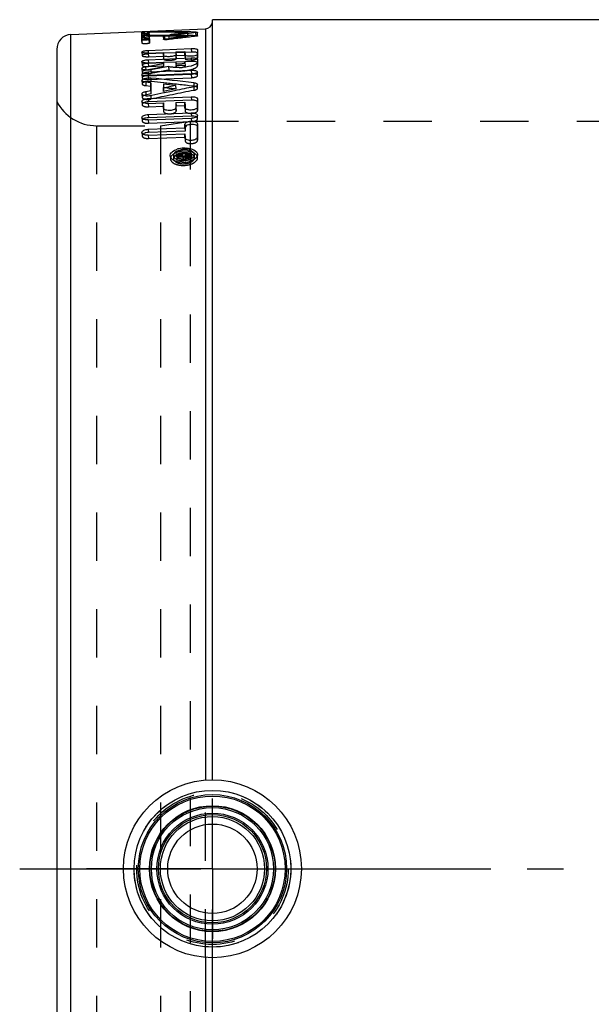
# Model space of a CAD drawing. Header units: millimetres. Extents: x 405 to 595, y 384 to 613.
# Tile 2 of 3: x 405 to 482, y 480 to 613. Entities that reach past the tile are written whole.
import ezdxf

# ---------------------------------------------------------------- set-up
doc = ezdxf.new("R2010")
doc.units = ezdxf.units.MM
doc.header["$LTSCALE"] = 65.185185
doc.linetypes.add('CENTER', pattern=[0.6, 0.375, -0.075, 0.075, -0.075])
doc.linetypes.add('HIDDEN', pattern=[0.2, 0.1, -0.1])
for name, color, linetype in [('BOHRUNG', 7, 'CONTINUOUS'), ('KOERPER', 7, 'CONTINUOUS'), ('KONST.EL_MIT_GEO', 7, 'CONTINUOUS'), ('L1', 7, 'CONTINUOUS')]:
    doc.layers.add(name, color=color, linetype=linetype)

msp = doc.modelspace()

# ---------------------------------------------------------------- linework, layer by layer
at = {"layer": 'BOHRUNG', "color": 8, "linetype": 'HIDDEN'}
msp.add_line((415.36, 598.93), (424, 598.93), dxfattribs=at)
at = {"layer": 'KOERPER', "color": 7, "linetype": 'CONTINUOUS'}
msp.add_line((569, 613.23), (431, 613.23), dxfattribs=at)
at = {"layer": 'KOERPER', "color": 2, "linetype": 'CENTER'}
for q in [(431, 508.18), (421.55, 498.73), (431, 489.28), (440.45, 498.73)]:
    msp.add_line((431, 498.73), q, dxfattribs=at)
at = {"layer": 'KOERPER', "color": 7, "linetype": 'CONTINUOUS'}
msp.add_circle((431, 498.73), 10.57, dxfattribs=at)
at = {"layer": 'KONST.EL_MIT_GEO', "color": 7, "linetype": 'CONTINUOUS'}
for p, q in [((431, 510.73), (431, 613.23)), ((411.91, 611.23), (430.04, 612.02)), ((411.91, 386.23), (411.91, 611.23)), ((421.49, 611.36), (421.49, 611.53)), ((421.49, 610.52), (421.49, 611.11)), ((422.29, 611.4), (422.28, 611.59)), ((422.28, 611.59), (422.48, 611.59)), ((422.48, 611.59), (423, 611.59)), ((422.48, 611.53), (422.48, 611.41)), ((423.06, 611.53), (422.48, 611.53)), ((422.48, 611.16), (422.48, 610.57)), ((424.56, 611.12), (425.25, 611.2)), ((424.57, 611.03), (424.56, 611.12)), ((427.17, 611.31), (426.77, 611.26)), ((427.57, 611.35), (427.17, 611.31)), ((427.67, 611.37), (427.67, 611.48)), ((428.78, 611.49), (428.78, 611.56)), ((430.04, 612.02), (430.04, 510.69)), ((410, 609.23), (410, 388.23)), ((422.34, 609.1), (428.13, 609.35)), ((422.34, 609.1), (422.35, 608.73)), ((422.34, 608.73), (424.39, 608.82)), ((426.07, 608.77), (424.38, 608.7)), ((424.39, 608.42), (424.39, 608.82)), ((426.08, 608.89), (427.29, 608.94)), ((426.08, 608.89), (426.08, 608.49)), ((428.16, 608.86), (427.27, 608.82)), ((427.29, 608.94), (427.31, 608.45)), ((427.29, 608.47), (427.29, 608.94)), ((428.13, 609.35), (428.16, 608.86)), ((428.98, 609.2), (428.98, 608.54)), ((421.98, 606.89), (422.41, 606.97)), ((421.98, 606.89), (422, 606.42)), ((422.34, 607.84), (428.13, 608.08)), ((422.34, 607.84), (422.36, 607.35)), ((422.34, 607.39), (424.39, 607.47)), ((422.41, 606.97), (423.18, 607.11)), ((423.18, 607.11), (423.58, 607.17)), ((423.58, 607.17), (424.39, 607.31)), ((425.09, 606.9), (423.89, 606.69)), ((426.09, 607.51), (424.39, 607.44)), ((424.39, 607.31), (424.39, 607.47)), ((424.39, 607.31), (424.41, 606.83)), ((426.08, 607.54), (427.29, 607.59)), ((426.08, 607.54), (426.08, 607.41)), ((426.08, 607.41), (426.11, 606.93)), ((428.16, 607.6), (427.29, 607.56)), ((427.29, 607.46), (427.29, 607.59)), ((427.29, 607.47), (427.31, 606.99)), ((427.31, 607.11), (427.31, 606.99)), ((428.13, 608.08), (428.16, 607.6)), ((428.98, 607.89), (428.98, 607.54)), ((422.34, 606.18), (428.13, 606.42)), ((422.34, 606.18), (422.36, 605.7)), ((422.34, 605.64), (428.13, 605.88)), ((428.16, 605.94), (422.36, 605.7)), ((423.89, 606.69), (422.7, 606.47)), ((424.41, 606.83), (424.14, 606.79)), ((428.13, 606.42), (428.16, 605.94)), ((422.34, 604.77), (422, 604.81)), ((422.69, 604.73), (422.34, 604.77)), ((422.68, 605.36), (422.7, 604.89)), ((422.69, 603.68), (422.69, 604.73)), ((422.78, 604.88), (422.7, 604.89)), ((424.4, 604.71), (422.78, 604.88)), ((424.39, 604.54), (424.39, 604.02)), ((424.46, 604.7), (424.4, 604.71)), ((425.92, 604.54), (425.28, 604.61)), ((426.03, 604.35), (426.05, 603.88)), ((428.5, 604.26), (427.85, 604.33)), ((428.48, 604.73), (428.5, 604.26)), ((422, 603.54), (422.69, 603.68)), ((422, 603.54), (422.02, 603.08)), ((422.09, 603.09), (422.02, 603.08)), ((422.33, 603.14), (422.09, 603.09)), ((422.71, 603.22), (422.33, 603.14)), ((422.76, 603), (422.68, 602.98)), ((422.69, 603.68), (422.71, 603.22)), ((422.83, 603.01), (422.76, 603)), ((424.45, 603.35), (422.83, 603.01)), ((424.39, 604.02), (424.41, 603.56)), ((424.52, 603.36), (424.45, 603.35)), ((425.26, 603.52), (424.52, 603.36)), ((425.9, 603.65), (425.26, 603.52)), ((422.34, 602.61), (428.13, 602.84)), ((422.34, 602.61), (422.36, 602.15)), ((422.34, 601.93), (424.39, 602.01)), ((428.16, 602.38), (422.36, 602.15)), ((424.39, 601.31), (424.39, 602.01)), ((426.08, 602.08), (427.29, 602.13)), ((426.08, 602.08), (426.08, 601.38)), ((427.29, 601.37), (427.29, 602.13)), ((428.13, 602.84), (428.16, 602.38)), ((428.98, 602.54), (428.98, 601.44)), ((422.34, 600.45), (428.13, 600.68)), ((422.34, 600.45), (422.36, 600.01)), ((428.16, 600.23), (422.36, 600.01)), ((428.13, 600.68), (428.16, 600.23)), ((422.34, 599.71), (428.13, 599.93)), ((427.29, 599.13), (427.31, 598.69)), ((427.29, 598.65), (427.29, 599.13)), ((428.98, 599.19), (428.98, 597.4)), ((422.34, 598.46), (427.29, 598.65)), ((422.34, 598.46), (422.36, 598.02)), ((422.34, 597.65), (427.29, 597.84)), ((427.31, 598.21), (422.36, 598.02)), ((427.29, 598.65), (427.31, 598.21)), ((427.29, 597.34), (427.29, 597.84)), ((425.73, 594.9), (425.75, 594.48)), ((426.15, 595.16), (428.13, 595.23)), ((426.15, 595.01), (426.15, 595.16)), ((426.15, 595.01), (426.98, 595.04)), ((426.15, 594.87), (426.84, 594.98)), ((426.84, 594.98), (426.98, 595)), ((426.98, 595.04), (426.99, 594.85)), ((426.98, 595), (426.98, 595.04)), ((427.26, 595.05), (427.85, 595.08)), ((427.26, 595.05), (427.26, 594.98)), ((427.26, 594.98), (427.28, 594.75)), ((427.41, 594.91), (427.71, 594.92)), ((427.41, 594.91), (427.41, 594.76)), ((427.71, 594.92), (427.72, 594.78)), ((427.85, 595.08), (427.86, 594.78)), ((427.85, 595), (427.85, 595.08)), ((428.13, 595.23), (428.13, 595.01)), ((428.58, 594.63), (428.56, 595.05)), ((426.15, 594.72), (426.15, 594.87)), ((426.2, 594.72), (426.15, 594.72)), ((426.3, 594.74), (426.2, 594.72)), ((426.45, 594.76), (426.3, 594.74)), ((426.75, 594.81), (426.45, 594.76)), ((426.9, 594.83), (426.75, 594.81)), ((426.99, 594.85), (426.9, 594.83)), ((427.04, 594.85), (426.99, 594.85)), ((427.41, 594.76), (427.71, 594.77)), ((430.04, 486.77), (430.04, 385.44)), ((431, 384.23), (431, 486.73))]:
    msp.add_line(p, q, dxfattribs=at)
at = {"layer": 'KONST.EL_MIT_GEO', "color": 8, "linetype": 'HIDDEN'}
for p, q in [((421.51, 611.04), (421.49, 611.53)), ((421.51, 610.62), (421.49, 611.36)), ((421.51, 610.87), (421.51, 611.04)), ((422.3, 611.09), (422.29, 611.4)), ((422.3, 611.09), (422.48, 611.09)), ((422.5, 611.04), (422.48, 611.53)), ((422.5, 610.66), (422.48, 611.41)), ((422.5, 611.04), (422.5, 610.91)), ((424.37, 611.07), (424.39, 610.57)), ((424.59, 610.63), (424.57, 611.03)), ((425.18, 610.56), (425.16, 611.06)), ((425.19, 611.11), (425.56, 611.11)), ((425.56, 611.11), (425.91, 611.11)), ((427.36, 611.09), (427.68, 611.09)), ((427.69, 610.99), (427.67, 611.37)), ((428.8, 611), (428.78, 611.49)), ((429, 611.04), (428.98, 611.54)), ((421.51, 610.03), (421.49, 610.52)), ((421.51, 610.03), (421.51, 610.62)), ((422.5, 610.08), (422.48, 610.57)), ((422.5, 610.66), (422.5, 610.08)), ((424.59, 610.63), (424.93, 610.67)), ((424.93, 610.67), (425.27, 610.71)), ((421.49, 608.88), (421.51, 608.39)), ((422.34, 608.73), (422.36, 608.24)), ((422.35, 608.73), (422.36, 608.61)), ((424.38, 608.7), (422.36, 608.61)), ((422.36, 608.24), (424.41, 608.33)), ((424.39, 608.82), (424.41, 608.33)), ((424.39, 608.42), (424.41, 607.93)), ((424.41, 608.33), (424.41, 607.93)), ((427.27, 608.82), (426.07, 608.77)), ((426.08, 608.89), (426.11, 608.4)), ((426.08, 608.49), (426.11, 608.01)), ((426.11, 608.4), (427.31, 608.45)), ((426.11, 608.01), (426.11, 608.4)), ((427.29, 608.47), (427.31, 607.99)), ((427.31, 608.45), (427.31, 607.99)), ((428.98, 609.2), (429, 608.71)), ((428.98, 608.54), (429, 608.06)), ((429, 608.06), (429, 608.71)), ((421.49, 607.58), (421.51, 607.09)), ((422.34, 607.39), (422.36, 606.91)), ((424.39, 607.44), (422.36, 607.35)), ((422.36, 606.91), (424.41, 606.99)), ((424.39, 607.47), (424.39, 607.31)), ((424.41, 606.99), (424.41, 606.83)), ((425.09, 606.9), (425.11, 606.43)), ((426.08, 607.54), (426.08, 607.41)), ((427.29, 607.56), (426.09, 607.51)), ((426.11, 607.06), (427.31, 607.11)), ((426.11, 606.93), (426.11, 607.06)), ((427.29, 607.59), (427.29, 607.47)), ((428.98, 607.89), (429, 607.41)), ((428.98, 607.54), (429, 607.06)), ((429, 607.06), (429, 607.41)), ((421.49, 606.65), (421.51, 606.17)), ((421.49, 605.87), (421.51, 605.4)), ((422.11, 606.44), (422, 606.42)), ((422.27, 606.46), (422.11, 606.44)), ((422.34, 605.64), (422.36, 605.17)), ((422.7, 606.47), (422.72, 606)), ((428.13, 605.88), (428.16, 605.41)), ((429, 605.72), (428.98, 606.19)), ((421.49, 605.04), (421.51, 604.57)), ((422, 604.81), (422.02, 604.34)), ((422.02, 604.34), (422.71, 604.26)), ((422.36, 605.17), (428.16, 605.41)), ((422.69, 604.73), (422.71, 604.26)), ((422.71, 604.26), (422.71, 603.22)), ((424.39, 604.54), (424.41, 604.07)), ((429, 604.01), (428.98, 604.48)), ((421.49, 603.22), (421.51, 602.76)), ((422.68, 602.98), (422.7, 602.52)), ((424.41, 603.56), (424.41, 604.07)), ((428.48, 604.17), (428.5, 603.71)), ((421.49, 602.23), (421.51, 601.78)), ((422.34, 601.93), (422.36, 601.48)), ((422.36, 601.48), (424.41, 601.56)), ((424.39, 602.01), (424.41, 601.56)), ((424.41, 601.56), (424.41, 600.86)), ((426.08, 602.08), (426.11, 601.63)), ((426.11, 601.63), (427.31, 601.68)), ((426.11, 600.93), (426.11, 601.63)), ((427.29, 602.13), (427.31, 601.68)), ((427.31, 601.68), (427.31, 600.92)), ((428.98, 602.54), (429, 602.08)), ((429, 600.99), (429, 602.08)), ((424.39, 601.31), (424.41, 600.86)), ((426.08, 601.38), (426.11, 600.93)), ((427.29, 601.37), (427.31, 600.92)), ((428.98, 601.44), (429, 600.99)), ((429, 599.9), (428.98, 600.35)), ((415.36, 598.93), (415.36, 398.53)), ((421.49, 600.04), (421.51, 599.6)), ((422.34, 599.71), (422.36, 599.26)), ((422.36, 599.26), (428.16, 599.49)), ((424, 598.93), (428, 599.53)), ((424, 598.93), (424, 398.53)), ((428, 599.53), (428, 397.93)), ((428, 599.53), (572, 599.53)), ((428.13, 599.93), (428.16, 599.49)), ((428.98, 599.19), (429, 598.75)), ((421.49, 598.02), (421.51, 597.58)), ((422.34, 597.65), (422.36, 597.22)), ((427.29, 597.84), (427.31, 597.41)), ((427.31, 598.69), (427.31, 598.21)), ((429, 596.97), (429, 598.75)), ((422.36, 597.22), (427.31, 597.41)), ((427.29, 597.34), (427.31, 596.91)), ((427.31, 597.41), (427.31, 596.91)), ((428.98, 597.4), (429, 596.97)), ((426.15, 595.16), (426.18, 594.3)), ((427.26, 595.05), (427.26, 594.98)), ((428.13, 595.23), (428.16, 594.59)), ((429, 594.65), (428.98, 595.07)), ((425.31, 594.88), (425.33, 594.46)), ((428.16, 594.81), (426.18, 594.74)), ((426.18, 594.74), (426.18, 594.59)), ((426.18, 594.59), (427, 594.62)), ((426.27, 594.46), (426.18, 594.45)), ((426.18, 594.45), (426.18, 594.3)), ((426.18, 594.3), (427.07, 594.43)), ((426.64, 594.52), (426.27, 594.46)), ((426.73, 594.53), (426.64, 594.52)), ((426.91, 594.56), (426.73, 594.53)), ((427, 594.58), (426.91, 594.56)), ((426.99, 594.85), (427, 594.58)), ((427, 594.62), (427, 594.58)), ((427.04, 594.85), (427.07, 594.43)), ((427.28, 594.75), (427.29, 594.56)), ((427.29, 594.63), (427.87, 594.66)), ((427.29, 594.56), (427.29, 594.63)), ((427.41, 594.76), (427.43, 594.34)), ((427.73, 594.5), (427.43, 594.49)), ((427.43, 594.34), (427.73, 594.35)), ((427.72, 594.78), (427.73, 594.35)), ((427.86, 594.78), (427.87, 594.58)), ((427.87, 594.66), (427.87, 594.58)), ((428.16, 594.59), (428.16, 594.81)), ((430.04, 486.77), (430.04, 510.69)), ((431, 486.73), (431, 510.73))]:
    msp.add_line(p, q, dxfattribs=at)
at = {"layer": 'KONST.EL_MIT_GEO', "color": 2, "linetype": 'CENTER'}
for q in [(414, 498.73), (448, 498.73)]:
    msp.add_line((431, 498.73), q, dxfattribs=at)
at = {"layer": 'KONST.EL_MIT_GEO', "color": 7, "linetype": 'CONTINUOUS'}
for radius in [12, 10, 9.8, 8.5, 8.44, 8.24, 7.49, 7.29, 7.03, 6.03]:
    msp.add_circle((431, 498.73), radius, dxfattribs=at)
at = {"layer": 'KONST.EL_MIT_GEO', "color": 8, "linetype": 'HIDDEN'}
for radius in [10.57, 10.22]:
    msp.add_circle((431, 498.73), radius, dxfattribs=at)
at = {"layer": 'KONST.EL_MIT_GEO', "color": 7, "linetype": 'CONTINUOUS'}
for centre, radius, start, end in [((430, 613.02), 1, 272.5, 352.7083), ((412, 609.23), 2, 92.5, 180), ((422.48, 600.31), 11.28, 91.3059, 93.0993), ((421.71, 617.72), 6.37, 272.3937, 273.949), ((422.36, 605.08), 6.51, 90.7419, 91.2841), ((424.83, 409.58), 202.03, 89.2902, 90.5193), ((423.19, 409.61), 201.93, 88.7291, 90.0374), ((452.34, 400.97), 211.84, 96.933, 97.3722), ((450.57, 401.75), 210.98, 96.7033, 96.8919), ((450.47, 402.63), 210.1, 96.2306, 96.7035), ((424.84, 409.89), 201.71, 89.0848, 89.2899), ((452.14, 402.63), 210.16, 96.3811, 96.7126), ((424.84, 409.95), 201.65, 88.8797, 89.0848), ((428.32, 605.02), 3.84, 90.7765, 92.4398), ((428.29, 604.44), 3.16, 90.388, 92.4112), ((421.56, 606.65), 0.0746, 182.7075, 193.5966), ((421.58, 605.88), 0.0861, 182.4676, 193.19), ((426.36, 614.53), 7.75, 271.2968, 275.2442), ((428.03, 608.43), 2.55, 272.3747, 275.3426), ((428.27, 603.28), 2.66, 89.6005, 92.3747), ((422.46, 603.25), 2.12, 84.1313, 87.4986), ((361.59, 17.13), 591.39, 83.5062, 84.07109), ((357.22, 14.22), 594.13, 83.34929, 83.50851), ((566.17, -102.97), 721.07, 101.20741, 101.34031), ((361.62, 12.96), 595.07, 83.60903, 83.79615), ((428.33, 602.74), 1.53, 79.058, 83.6032), ((428.18, 605.67), 1.53, 282.8768, 285.719), ((428.36, 602.94), 1.33, 76.3005, 79.0278), ((566.52, -107.7), 725.32, 101.16716, 101.29926), ((571.53, -107.57), 725.98, 101.36476, 101.57216), ((428.16, 605.76), 1.62, 281.3605, 282.8922), ((421.63, 602.24), 0.138, 182.622, 192.0878), ((428.23, 598.35), 1.89, 88.3386, 92.2459), ((421.66, 600.05), 0.167, 182.6658, 190.9539), ((428.06, 601.77), 1.84, 272.2486, 276.3428), ((421.68, 598.03), 0.194, 182.7125, 190.162), ((427.16, 592.94), 2.98, 103.8489, 108.2525), ((427.27, 592.49), 3.44, 88.0968, 103.8183), ((427.25, 593.03), 2.68, 96.2034, 100.0989), ((427.24, 593.06), 2.66, 92.1572, 96.2231), ((427.4, 595.14), 0.233, 260.2989, 272.0501), ((427.7, 595.16), 0.236, 272.1643, 289.5901), ((426.55, 595.65), 1.58, 241.7619, 243.5386), ((426.94, 596.74), 2.74, 255.0084, 259.634), ((427.05, 596.75), 2.53, 263.8385, 272.1061), ((427.02, 597.27), 3.27, 267.8351, 272.0946), ((427.05, 596.78), 2.55, 272.1263, 276.3585), ((427.03, 597.28), 3.29, 272.0733, 284.3596), ((427.38, 595.51), 0.751, 262.1044, 272.1222), ((427.05, 596.81), 2.58, 276.3384, 280.3789), ((427.68, 595.55), 0.782, 272.1444, 277.8464), ((427.68, 595.53), 0.762, 277.7815, 283.799), ((427.1, 596.98), 2.98, 284.417, 286.6759), ((427.14, 596.86), 2.85, 286.6833, 287.8179), ((427.17, 596.77), 2.75, 287.8176, 288.9785), ((427.22, 596.61), 2.59, 288.9638, 291.5068), ((427.51, 595.59), 1.28, 300.3422, 303.5868), ((427.95, 595.12), 0.627, 324.2981, 329.7923), ((428.02, 595.08), 0.552, 329.8068, 335.0625)]:
    msp.add_arc(centre, radius, start, end, dxfattribs=at)
at = {"layer": 'KONST.EL_MIT_GEO', "color": 8, "linetype": 'HIDDEN'}
for centre, radius, start, end in [((430, 613.02), 1, 352.7083, 360), ((422.5, 599.83), 11.27, 91.3176, 93.1087), ((422.39, 604.57), 6.53, 90.7349, 91.2997), ((424.84, 407.63), 203.47, 90.1048, 90.6644), ((423.19, 407.89), 203.14, 88.7323, 90.1955), ((424.84, 407.87), 203.23, 89.9011, 90.1048), ((452.39, 399.99), 212.32, 96.3782, 97.3632), ((424.84, 408.12), 202.99, 89.2898, 89.6974), ((450.61, 400.9), 211.34, 96.2275, 96.6977), ((424.84, 408.27), 202.84, 88.8819, 89.1979), ((450.72, 400.01), 212.23, 96.6975, 96.885), ((531.61, 4.15), 611.62, 100.0278, 100.25569), ((572.77, -116.73), 734.74, 101.32435, 101.78571), ((357.31, 10.65), 597.2, 83.39052, 83.54892), ((415.36, 604.93), 6, 206.7437, 270), ((421.68, 599.6), 0.167, 170.2599, 182.5689), ((421.71, 597.59), 0.194, 170.9607, 182.6305), ((426.68, 593.7), 1.69, 118.9313, 121.8884), ((427.18, 592.52), 2.98, 103.9729, 108.2755), ((427.29, 592.08), 3.43, 96.1606, 103.9461), ((427.3, 592.01), 3.49, 92.1622, 96.2403), ((427.36, 592.53), 2.97, 78.9055, 80.0873), ((427.39, 592.69), 2.81, 76.6702, 78.9164), ((427.43, 592.85), 2.65, 75.6201, 76.6588), ((427.49, 593.08), 2.41, 71.7876, 75.6674), ((427.57, 593.32), 2.16, 70.4534, 71.7418), ((425.8, 594.49), 0.476, 180.002, 182.9427), ((425.91, 594.47), 0.58, 159.2847, 162.8421), ((425.96, 594.45), 0.637, 152.7634, 159.2312), ((427.07, 596.37), 2.56, 272.1262, 276.2922), ((427.42, 594.72), 0.234, 260.3384, 272.054)]:
    msp.add_arc(centre, radius, start, end, dxfattribs=at)
at = {"layer": 'KONST.EL_MIT_GEO', "color": 7, "linetype": 'CONTINUOUS'}
for points, knots in [([(421.49, 611.53), (421.49, 611.55), (421.56, 611.54), (421.59, 611.55), (421.62, 611.55)], [0, 0, 0, 0, 0.274641, 1, 1, 1, 1]), ([(421.49, 611.11), (421.49, 611.13), (421.55, 611.13), (421.63, 611.16), (421.78, 611.17), (421.99, 611.18), (422.21, 611.19), (422.39, 611.18), (422.45, 611.17), (422.47, 611.16)], [0, 0, 0, 0, 0.040401, 0.139107, 0.28469, 0.461578, 0.807737, 0.932406, 1, 1, 1, 1]), ([(421.98, 611.35), (421.88, 611.34), (421.72, 611.35), (421.55, 611.34), (421.5, 611.36)], [0, 0, 0, 0, 0.647973, 1, 1, 1, 1]), ([(421.62, 611.55), (421.63, 611.56), (421.72, 611.56), (421.8, 611.57), (421.87, 611.57)], [0, 0, 0, 0, 0.211884, 1, 1, 1, 1]), ([(422.48, 611.41), (422.48, 611.4), (422.43, 611.39), (422.38, 611.38), (422.27, 611.37), (422.2, 611.36), (422.15, 611.36)], [0, 0, 0, 0, 0.081982, 0.2899, 0.602693, 1, 1, 1, 1]), ([(424.37, 611.07), (424.37, 611.09), (424.46, 611.1), (424.51, 611.11), (424.56, 611.12)], [0, 0, 0, 0, 0.283238, 1, 1, 1, 1]), ([(425.16, 611.06), (425.08, 611.05), (424.92, 611.03), (424.68, 611.02), (424.51, 611.04), (424.4, 611.04), (424.37, 611.06)], [0, 0, 0, 0, 0.299108, 0.615036, 0.87421, 1, 1, 1, 1]), ([(428.78, 611.56), (428.82, 611.56), (428.89, 611.56), (428.95, 611.55), (428.98, 611.54)], [0, 0, 0, 0, 0.652244, 1, 1, 1, 1]), ([(428.98, 611.54), (428.98, 611.53), (428.96, 611.52), (428.9, 611.51), (428.83, 611.5), (428.78, 611.49)], [0, 0, 0, 0, 0.083672, 0.283867, 1, 1, 1, 1]), ([(422.48, 610.57), (422.48, 610.55), (422.41, 610.53), (422.32, 610.51), (422.16, 610.49), (421.98, 610.47), (421.81, 610.47), (421.65, 610.48), (421.56, 610.49), (421.49, 610.51), (421.49, 610.52)], [0, 0, 0, 0, 0.048163, 0.157308, 0.315543, 0.502841, 0.688895, 0.847625, 0.955497, 1, 1, 1, 1]), ([(421.51, 610.62), (421.51, 610.63), (421.54, 610.64), (421.56, 610.64), (421.58, 610.64)], [0, 0, 0, 0, 0.299912, 1, 1, 1, 1]), ([(421.58, 610.64), (421.59, 610.65), (421.67, 610.66), (421.76, 610.67), (421.83, 610.68)], [0, 0, 0, 0, 0.19235, 1, 1, 1, 1]), ([(421.83, 610.68), (421.88, 610.68), (422.06, 610.69), (422.25, 610.7), (422.38, 610.69)], [0, 0, 0, 0, 0.267766, 1, 1, 1, 1]), ([(422.38, 610.69), (422.39, 610.69), (422.43, 610.68), (422.46, 610.68), (422.48, 610.67)], [0, 0, 0, 0, 0.320985, 1, 1, 1, 1]), ([(421.49, 608.88), (421.49, 608.91), (421.59, 608.98), (421.86, 609.06), (422.14, 609.09), (422.34, 609.1)], [0, 0, 0, 0, 0.107557, 0.324916, 1, 1, 1, 1]), ([(421.49, 608.87), (421.49, 608.87), (421.49, 608.87), (421.49, 608.88), (421.49, 608.88)], [0, 0, 0, 0, 0.506917, 1, 1, 1, 1]), ([(422.34, 608.73), (422.24, 608.72), (422.04, 608.72), (421.79, 608.75), (421.61, 608.78), (421.51, 608.83), (421.49, 608.87)], [0, 0, 0, 0, 0.351472, 0.657783, 0.879667, 1, 1, 1, 1]), ([(424.4, 608.39), (424.39, 608.39), (424.39, 608.4), (424.39, 608.41), (424.39, 608.42)], [0, 0, 0, 0, 0.520813, 1, 1, 1, 1]), ([(426.08, 608.49), (426.08, 608.46), (426, 608.39), (425.74, 608.3), (425.29, 608.24), (424.83, 608.24), (424.53, 608.3), (424.42, 608.35), (424.4, 608.39)], [0, 0, 0, 0, 0.054785, 0.157178, 0.474938, 0.809379, 0.92919, 1, 1, 1, 1]), ([(427.3, 608.44), (427.29, 608.45), (427.29, 608.46), (427.29, 608.47), (427.29, 608.47)], [0, 0, 0, 0, 0.520374, 1, 1, 1, 1]), ([(427.82, 608.3), (427.71, 608.31), (427.53, 608.33), (427.33, 608.39), (427.3, 608.44)], [0, 0, 0, 0, 0.642266, 1, 1, 1, 1]), ([(428.98, 608.54), (428.98, 608.5), (428.83, 608.4), (428.59, 608.34), (428.22, 608.29), (427.96, 608.29), (427.82, 608.3)], [0, 0, 0, 0, 0.116087, 0.350228, 0.66767, 1, 1, 1, 1]), ([(428.13, 609.35), (428.33, 609.36), (428.61, 609.35), (428.88, 609.29), (428.98, 609.23), (428.98, 609.2)], [0, 0, 0, 0, 0.678099, 0.893202, 1, 1, 1, 1]), ([(428.67, 608.85), (428.64, 608.85), (428.51, 608.86), (428.37, 608.87), (428.27, 608.86)], [0, 0, 0, 0, 0.228597, 1, 1, 1, 1]), ([(428.98, 608.75), (428.95, 608.78), (428.84, 608.82), (428.74, 608.84), (428.67, 608.85)], [0, 0, 0, 0, 0.382722, 1, 1, 1, 1]), ([(421.49, 607.58), (421.49, 607.61), (421.58, 607.7), (421.86, 607.79), (422.13, 607.83), (422.34, 607.84)], [0, 0, 0, 0, 0.11815, 0.336204, 1, 1, 1, 1]), ([(421.49, 607.56), (421.49, 607.56), (421.49, 607.57), (421.49, 607.57), (421.49, 607.58)], [0, 0, 0, 0, 0.50446, 1, 1, 1, 1]), ([(422.34, 607.39), (422.15, 607.38), (421.88, 607.39), (421.6, 607.46), (421.5, 607.52), (421.49, 607.56)], [0, 0, 0, 0, 0.648728, 0.871204, 1, 1, 1, 1]), ([(421.49, 606.65), (421.49, 606.71), (421.69, 606.84), (421.86, 606.87), (421.98, 606.89)], [0, 0, 0, 0, 0.338039, 1, 1, 1, 1]), ([(425.84, 606.79), (425.77, 606.8), (425.52, 606.82), (425.27, 606.86), (425.09, 606.9)], [0, 0, 0, 0, 0.27018, 1, 1, 1, 1]), ([(426.08, 607.41), (426.08, 607.38), (426.21, 607.3), (426.31, 607.29), (426.38, 607.28)], [0, 0, 0, 0, 0.333494, 1, 1, 1, 1]), ([(426.11, 606.93), (426.11, 606.91), (426.17, 606.85), (426.37, 606.8), (426.71, 606.78), (427.05, 606.82), (427.24, 606.9), (427.31, 606.96), (427.31, 606.99)], [0, 0, 0, 0, 0.05934, 0.167529, 0.496225, 0.826641, 0.937177, 1, 1, 1, 1]), ([(426.38, 607.28), (426.43, 607.28), (426.63, 607.26), (426.83, 607.28), (426.98, 607.31)], [0, 0, 0, 0, 0.240183, 1, 1, 1, 1]), ([(426.98, 607.31), (427.05, 607.32), (427.15, 607.35), (427.25, 607.4), (427.28, 607.44)], [0, 0, 0, 0, 0.61396, 1, 1, 1, 1]), ([(428.98, 607.54), (428.98, 607.45), (428.8, 607.24), (428.16, 606.96), (427.53, 606.85), (427.07, 606.81)], [0, 0, 0, 0, 0.125862, 0.340776, 1, 1, 1, 1]), ([(427.28, 607.44), (427.28, 607.44), (427.28, 607.45), (427.29, 607.46), (427.29, 607.46)], [0, 0, 0, 0, 0.528344, 1, 1, 1, 1]), ([(428.13, 608.08), (428.33, 608.09), (428.61, 608.08), (428.89, 608.01), (428.98, 607.93), (428.98, 607.89)], [0, 0, 0, 0, 0.666913, 0.88253, 1, 1, 1, 1]), ([(428.67, 607.58), (428.64, 607.58), (428.51, 607.6), (428.37, 607.6), (428.27, 607.6)], [0, 0, 0, 0, 0.229102, 1, 1, 1, 1]), ([(428.97, 607.47), (428.96, 607.49), (428.86, 607.54), (428.76, 607.56), (428.67, 607.58)], [0, 0, 0, 0, 0.179616, 1, 1, 1, 1]), ([(421.6, 606.53), (421.59, 606.54), (421.54, 606.56), (421.5, 606.6), (421.49, 606.63)], [0, 0, 0, 0, 0.319346, 1, 1, 1, 1]), ([(421.49, 605.87), (421.49, 605.91), (421.57, 606.01), (421.86, 606.13), (422.13, 606.17), (422.34, 606.18)], [0, 0, 0, 0, 0.129825, 0.348984, 1, 1, 1, 1]), ([(422.34, 605.64), (422.14, 605.63), (421.88, 605.65), (421.59, 605.74), (421.5, 605.82), (421.49, 605.86)], [0, 0, 0, 0, 0.640349, 0.862932, 1, 1, 1, 1]), ([(421.97, 606.44), (421.94, 606.45), (421.81, 606.46), (421.68, 606.49), (421.6, 606.53)], [0, 0, 0, 0, 0.293574, 1, 1, 1, 1]), ([(426.53, 606.78), (426.36, 606.77), (426.13, 606.77), (425.9, 606.79), (425.84, 606.79)], [0, 0, 0, 0, 0.757089, 1, 1, 1, 1]), ([(428.13, 606.42), (428.33, 606.43), (428.6, 606.41), (428.89, 606.32), (428.98, 606.23), (428.98, 606.19)], [0, 0, 0, 0, 0.651984, 0.869946, 1, 1, 1, 1]), ([(428.98, 606.19), (428.98, 606.1), (428.67, 605.94), (428.44, 605.91), (428.27, 605.89)], [0, 0, 0, 0, 0.33954, 1, 1, 1, 1]), ([(421.49, 605.04), (421.49, 605.1), (421.6, 605.22), (421.96, 605.34), (422.31, 605.38), (422.55, 605.37)], [0, 0, 0, 0, 0.132713, 0.361598, 1, 1, 1, 1]), ([(421.5, 605.01), (421.49, 605.02), (421.49, 605.03), (421.49, 605.04), (421.49, 605.04)], [0, 0, 0, 0, 0.505981, 1, 1, 1, 1]), ([(422, 604.81), (421.88, 604.82), (421.71, 604.85), (421.52, 604.95), (421.5, 605.01)], [0, 0, 0, 0, 0.625268, 1, 1, 1, 1]), ([(422.33, 604.89), (422.29, 604.89), (422.14, 604.88), (421.98, 604.85), (421.88, 604.83)], [0, 0, 0, 0, 0.263028, 1, 1, 1, 1]), ([(428.48, 604.73), (428.6, 604.71), (428.78, 604.68), (428.98, 604.55), (428.98, 604.48)], [0, 0, 0, 0, 0.638595, 1, 1, 1, 1]), ([(428.98, 604.48), (428.98, 604.41), (428.84, 604.27), (428.69, 604.23), (428.59, 604.2)], [0, 0, 0, 0, 0.369116, 1, 1, 1, 1]), ([(421.49, 603.22), (421.49, 603.3), (421.67, 603.47), (421.87, 603.51), (422, 603.54)], [0, 0, 0, 0, 0.364346, 1, 1, 1, 1]), ([(421.66, 603.04), (421.64, 603.05), (421.56, 603.09), (421.49, 603.16), (421.49, 603.22)], [0, 0, 0, 0, 0.321385, 1, 1, 1, 1]), ([(422.07, 602.94), (422.03, 602.95), (421.89, 602.96), (421.75, 603), (421.66, 603.04)], [0, 0, 0, 0, 0.281295, 1, 1, 1, 1]), ([(422.02, 603.08), (421.95, 603.06), (421.87, 603.04), (421.78, 603.01), (421.77, 603)], [0, 0, 0, 0, 0.767479, 1, 1, 1, 1]), ([(421.49, 602.23), (421.48, 602.35), (421.72, 602.5), (422.02, 602.58), (422.23, 602.61), (422.34, 602.61)], [0, 0, 0, 0, 0.360731, 0.659982, 1, 1, 1, 1]), ([(422.34, 601.93), (422.15, 601.93), (421.86, 601.94), (421.52, 602.1), (421.49, 602.21)], [0, 0, 0, 0, 0.626561, 1, 1, 1, 1]), ([(422, 602.1), (421.97, 602.1), (421.88, 602.08), (421.79, 602.04), (421.73, 602.01)], [0, 0, 0, 0, 0.270206, 1, 1, 1, 1]), ([(428.13, 602.84), (428.24, 602.85), (428.45, 602.84), (428.74, 602.79), (428.98, 602.65), (428.98, 602.54)], [0, 0, 0, 0, 0.343512, 0.642341, 1, 1, 1, 1]), ([(428.67, 602.34), (428.63, 602.35), (428.46, 602.38), (428.29, 602.39), (428.16, 602.38)], [0, 0, 0, 0, 0.22985, 1, 1, 1, 1]), ([(428.98, 602.15), (428.97, 602.17), (428.89, 602.27), (428.77, 602.31), (428.67, 602.34)], [0, 0, 0, 0, 0.192419, 1, 1, 1, 1]), ([(421.49, 600.04), (421.48, 600.16), (421.72, 600.34), (422.02, 600.42), (422.23, 600.45), (422.34, 600.45)], [0, 0, 0, 0, 0.371448, 0.666718, 1, 1, 1, 1]), ([(426.08, 601.38), (426.08, 601.27), (425.78, 601.05), (425.3, 600.98), (424.79, 600.99), (424.44, 601.14), (424.4, 601.26)], [0, 0, 0, 0, 0.179329, 0.483295, 0.799244, 1, 1, 1, 1]), ([(427.94, 601.05), (427.8, 601.06), (427.56, 601.09), (427.33, 601.23), (427.3, 601.32)], [0, 0, 0, 0, 0.609111, 1, 1, 1, 1]), ([(428.98, 601.44), (428.98, 601.3), (428.54, 601.06), (428.18, 601.04), (427.94, 601.05)], [0, 0, 0, 0, 0.374487, 1, 1, 1, 1]), ([(428.13, 600.68), (428.24, 600.69), (428.45, 600.67), (428.74, 600.62), (428.98, 600.47), (428.98, 600.35)], [0, 0, 0, 0, 0.334649, 0.628772, 1, 1, 1, 1]), ([(428.98, 600.35), (428.99, 600.24), (428.8, 600.08), (428.54, 599.99), (428.36, 599.95), (428.26, 599.94)], [0, 0, 0, 0, 0.373588, 0.663749, 1, 1, 1, 1]), ([(428.82, 600.12), (428.79, 600.14), (428.62, 600.21), (428.43, 600.23), (428.28, 600.23)], [0, 0, 0, 0, 0.215236, 1, 1, 1, 1]), ([(422.34, 599.71), (422.14, 599.7), (421.85, 599.72), (421.52, 599.9), (421.49, 600.02)], [0, 0, 0, 0, 0.617175, 1, 1, 1, 1]), ([(422, 599.96), (421.96, 599.95), (421.85, 599.92), (421.74, 599.87), (421.67, 599.83)], [0, 0, 0, 0, 0.276387, 1, 1, 1, 1]), ([(427.29, 599.13), (427.29, 599.25), (427.51, 599.43), (427.82, 599.52), (428.13, 599.56), (428.45, 599.54), (428.75, 599.48), (428.98, 599.32), (428.98, 599.19)], [0, 0, 0, 0, 0.191664, 0.339411, 0.505238, 0.670363, 0.815338, 1, 1, 1, 1]), ([(428.67, 599.05), (428.53, 599.09), (428.23, 599.12), (427.8, 599.07), (427.46, 598.96), (427.31, 598.77), (427.31, 598.69)], [0, 0, 0, 0, 0.287455, 0.589619, 0.838223, 1, 1, 1, 1]), ([(428.98, 598.84), (428.97, 598.86), (428.9, 598.96), (428.77, 599.02), (428.67, 599.05)], [0, 0, 0, 0, 0.201561, 1, 1, 1, 1]), ([(421.49, 598.02), (421.48, 598.14), (421.71, 598.33), (422.02, 598.42), (422.23, 598.45), (422.34, 598.46)], [0, 0, 0, 0, 0.380336, 0.672336, 1, 1, 1, 1]), ([(421.98, 597.68), (421.92, 597.69), (421.73, 597.73), (421.52, 597.86), (421.49, 597.99)], [0, 0, 0, 0, 0.32653, 1, 1, 1, 1]), ([(422, 597.97), (421.96, 597.96), (421.83, 597.92), (421.71, 597.86), (421.64, 597.8)], [0, 0, 0, 0, 0.279868, 1, 1, 1, 1]), ([(428.98, 597.4), (428.98, 597.28), (428.7, 597.02), (428.2, 596.94), (427.68, 596.96), (427.34, 597.15), (427.3, 597.28)], [0, 0, 0, 0, 0.189756, 0.486715, 0.793719, 1, 1, 1, 1]), ([(425.31, 594.88), (425.31, 594.92), (425.31, 595.05), (425.38, 595.18), (425.44, 595.27)], [0, 0, 0, 0, 0.237158, 1, 1, 1, 1]), ([(425.79, 595.13), (425.74, 595.11), (425.59, 595), (425.45, 594.86), (425.39, 594.74)], [0, 0, 0, 0, 0.280324, 1, 1, 1, 1]), ([(425.44, 595.27), (425.48, 595.32), (425.7, 595.55), (425.99, 595.69), (426.23, 595.77)], [0, 0, 0, 0, 0.21378, 1, 1, 1, 1]), ([(426.13, 595.45), (426.1, 595.43), (425.99, 595.36), (425.89, 595.27), (425.83, 595.2)], [0, 0, 0, 0, 0.275363, 1, 1, 1, 1]), ([(426.78, 595.67), (426.73, 595.66), (426.56, 595.63), (426.39, 595.58), (426.27, 595.52)], [0, 0, 0, 0, 0.26156, 1, 1, 1, 1]), ([(428, 595.6), (427.93, 595.62), (427.66, 595.7), (427.36, 595.72), (427.14, 595.71)], [0, 0, 0, 0, 0.232997, 1, 1, 1, 1]), ([(427.26, 594.98), (427.26, 594.95), (427.31, 594.92), (427.34, 594.92), (427.36, 594.91)], [0, 0, 0, 0, 0.674825, 1, 1, 1, 1]), ([(427.78, 594.94), (427.79, 594.94), (427.82, 594.95), (427.85, 594.98), (427.85, 595)], [0, 0, 0, 0, 0.315527, 1, 1, 1, 1]), ([(427.84, 595.88), (427.98, 595.86), (428.4, 595.76), (428.85, 595.5), (428.95, 595.21)], [0, 0, 0, 0, 0.312594, 1, 1, 1, 1]), ([(428.13, 595.01), (428.13, 594.99), (428.09, 594.87), (427.96, 594.82), (427.87, 594.79)], [0, 0, 0, 0, 0.19075, 1, 1, 1, 1]), ([(428.36, 595.4), (428.33, 595.42), (428.22, 595.5), (428.1, 595.56), (428, 595.6)], [0, 0, 0, 0, 0.22786, 1, 1, 1, 1]), ([(428.94, 594.86), (428.92, 594.9), (428.8, 595.08), (428.62, 595.2), (428.47, 595.28)], [0, 0, 0, 0, 0.219814, 1, 1, 1, 1]), ([(428.98, 595.07), (428.98, 595.04), (428.98, 594.9), (428.91, 594.77), (428.85, 594.68)], [0, 0, 0, 0, 0.235703, 1, 1, 1, 1]), ([(425.8, 594.26), (425.75, 594.29), (425.59, 594.39), (425.44, 594.53), (425.38, 594.65)], [0, 0, 0, 0, 0.281558, 1, 1, 1, 1]), ([(425.79, 594.72), (425.81, 594.69), (425.9, 594.55), (426.04, 594.46), (426.15, 594.4)], [0, 0, 0, 0, 0.220819, 1, 1, 1, 1]), ([(426.23, 594.09), (426.2, 594.1), (426.06, 594.14), (425.94, 594.19), (425.85, 594.24)], [0, 0, 0, 0, 0.262298, 1, 1, 1, 1]), ([(426.29, 594.35), (426.33, 594.33), (426.49, 594.28), (426.65, 594.25), (426.78, 594.24)], [0, 0, 0, 0, 0.236838, 1, 1, 1, 1]), ([(427.51, 594.27), (427.56, 594.27), (427.73, 594.31), (427.9, 594.36), (428.02, 594.42)], [0, 0, 0, 0, 0.261235, 1, 1, 1, 1]), ([(428.22, 594.53), (428.24, 594.55), (428.33, 594.61), (428.41, 594.69), (428.46, 594.75)], [0, 0, 0, 0, 0.271148, 1, 1, 1, 1]), ([(428.85, 594.68), (428.83, 594.65), (428.71, 594.51), (428.57, 594.41), (428.45, 594.34)], [0, 0, 0, 0, 0.226955, 1, 1, 1, 1])]:
    msp.add_open_spline(points, degree=3, knots=knots, dxfattribs=at)
at = {"layer": 'KONST.EL_MIT_GEO', "color": 8, "linetype": 'HIDDEN'}
for points, knots in [([(421.51, 611.04), (421.51, 611.05), (421.56, 611.05), (421.58, 611.05), (421.6, 611.06)], [0, 0, 0, 0, 0.273835, 1, 1, 1, 1]), ([(422.5, 610.91), (422.5, 610.9), (422.42, 610.9), (422.34, 610.87), (422.18, 610.86), (422.01, 610.85), (421.83, 610.85), (421.67, 610.84), (421.59, 610.86), (421.51, 610.86), (421.51, 610.87)], [0, 0, 0, 0, 0.04292, 0.15175, 0.311661, 0.501315, 0.690123, 0.851564, 0.960384, 1, 1, 1, 1]), ([(421.6, 611.06), (421.62, 611.06), (421.71, 611.07), (421.81, 611.07), (421.89, 611.08)], [0, 0, 0, 0, 0.196465, 1, 1, 1, 1]), ([(428.8, 611.07), (428.85, 611.07), (428.92, 611.07), (428.98, 611.06), (429, 611.05), (429, 611.04)], [0, 0, 0, 0, 0.716305, 0.91643, 1, 1, 1, 1]), ([(429, 611.04), (429, 611.04), (428.98, 611.03), (428.92, 611.01), (428.85, 611), (428.8, 611)], [0, 0, 0, 0, 0.083747, 0.284236, 1, 1, 1, 1]), ([(422.5, 610.08), (422.5, 610.06), (422.43, 610.04), (422.34, 610.01), (422.18, 609.99), (422.01, 609.98), (421.83, 609.98), (421.67, 609.99), (421.58, 610), (421.51, 610.02), (421.51, 610.03)], [0, 0, 0, 0, 0.048301, 0.157557, 0.315696, 0.502408, 0.688083, 0.847093, 0.955392, 1, 1, 1, 1]), ([(422.48, 610.67), (422.49, 610.67), (422.49, 610.67), (422.5, 610.66), (422.5, 610.66)], [0, 0, 0, 0, 0.661433, 1, 1, 1, 1]), ([(424.39, 610.57), (424.39, 610.59), (424.49, 610.61), (424.54, 610.62), (424.59, 610.63)], [0, 0, 0, 0, 0.283755, 1, 1, 1, 1]), ([(425.18, 610.56), (425.09, 610.55), (424.92, 610.54), (424.69, 610.53), (424.5, 610.54), (424.42, 610.55), (424.39, 610.57), (424.39, 610.57)], [0, 0, 0, 0, 0.317026, 0.646539, 0.900979, 0.970845, 1, 1, 1, 1]), ([(422, 608.58), (421.88, 608.56), (421.73, 608.54), (421.57, 608.47), (421.52, 608.43), (421.51, 608.41)], [0, 0, 0, 0, 0.65802, 0.871087, 1, 1, 1, 1]), ([(421.51, 608.41), (421.51, 608.41), (421.51, 608.4), (421.51, 608.4), (421.51, 608.39)], [0, 0, 0, 0, 0.508253, 1, 1, 1, 1]), ([(421.51, 608.39), (421.51, 608.36), (421.61, 608.3), (421.89, 608.25), (422.16, 608.23), (422.36, 608.24)], [0, 0, 0, 0, 0.108212, 0.325583, 1, 1, 1, 1]), ([(429, 608.71), (429, 608.72), (429, 608.74), (428.99, 608.75), (428.98, 608.75)], [0, 0, 0, 0, 0.455347, 1, 1, 1, 1]), ([(422, 607.32), (421.88, 607.3), (421.72, 607.26), (421.53, 607.17), (421.51, 607.11)], [0, 0, 0, 0, 0.650115, 1, 1, 1, 1]), ([(421.51, 607.11), (421.51, 607.11), (421.51, 607.1), (421.51, 607.1), (421.51, 607.09)], [0, 0, 0, 0, 0.50583, 1, 1, 1, 1]), ([(421.51, 607.09), (421.51, 607.06), (421.61, 606.98), (421.89, 606.91), (422.16, 606.9), (422.36, 606.91)], [0, 0, 0, 0, 0.118884, 0.33688, 1, 1, 1, 1]), ([(424.41, 607.93), (424.41, 607.9), (424.51, 607.83), (424.78, 607.77), (425.26, 607.75), (425.74, 607.81), (426.01, 607.89), (426.11, 607.97), (426.11, 608.01)], [0, 0, 0, 0, 0.055466, 0.163165, 0.497047, 0.832236, 0.942226, 1, 1, 1, 1]), ([(425.11, 606.43), (425.5, 606.33), (426.34, 606.27), (427.52, 606.35), (428.41, 606.56), (428.88, 606.82), (429, 606.99), (429, 607.06)], [0, 0, 0, 0, 0.287839, 0.608069, 0.865563, 0.948124, 1, 1, 1, 1]), ([(427.31, 607.99), (427.31, 607.95), (427.4, 607.88), (427.68, 607.82), (428.16, 607.8), (428.63, 607.86), (428.91, 607.95), (429, 608.02), (429, 608.06)], [0, 0, 0, 0, 0.055733, 0.163386, 0.497019, 0.831986, 0.941954, 1, 1, 1, 1]), ([(421.52, 606.2), (421.51, 606.2), (421.51, 606.19), (421.51, 606.18), (421.51, 606.17)], [0, 0, 0, 0, 0.509123, 1, 1, 1, 1]), ([(421.51, 606.17), (421.51, 606.12), (421.67, 606.02), (422.07, 605.95), (422.45, 605.95), (422.72, 606)], [0, 0, 0, 0, 0.125185, 0.361703, 1, 1, 1, 1]), ([(421.97, 605.66), (421.86, 605.63), (421.7, 605.59), (421.53, 605.49), (421.51, 605.42)], [0, 0, 0, 0, 0.635243, 1, 1, 1, 1]), ([(422, 606.42), (421.89, 606.4), (421.72, 606.36), (421.54, 606.26), (421.52, 606.2)], [0, 0, 0, 0, 0.634098, 1, 1, 1, 1]), ([(428.16, 605.41), (428.36, 605.42), (428.64, 605.46), (428.92, 605.58), (429, 605.68), (429, 605.72)], [0, 0, 0, 0, 0.649916, 0.869738, 1, 1, 1, 1]), ([(429, 605.72), (429, 605.78), (428.81, 605.9), (428.65, 605.92), (428.53, 605.93)], [0, 0, 0, 0, 0.346317, 1, 1, 1, 1]), ([(421.51, 605.42), (421.51, 605.42), (421.51, 605.41), (421.51, 605.4), (421.51, 605.4)], [0, 0, 0, 0, 0.504245, 1, 1, 1, 1]), ([(421.51, 605.4), (421.51, 605.36), (421.6, 605.27), (421.89, 605.18), (422.16, 605.16), (422.36, 605.17)], [0, 0, 0, 0, 0.130588, 0.349637, 1, 1, 1, 1]), ([(421.67, 604.75), (421.64, 604.74), (421.58, 604.7), (421.51, 604.63), (421.51, 604.57)], [0, 0, 0, 0, 0.333127, 1, 1, 1, 1]), ([(421.51, 604.57), (421.51, 604.51), (421.72, 604.38), (421.89, 604.35), (422.02, 604.34)], [0, 0, 0, 0, 0.353374, 1, 1, 1, 1]), ([(421.88, 604.83), (421.86, 604.82), (421.79, 604.8), (421.72, 604.77), (421.67, 604.75)], [0, 0, 0, 0, 0.27446, 1, 1, 1, 1]), ([(429, 604.01), (429, 604.06), (428.89, 604.17), (428.76, 604.21), (428.68, 604.23)], [0, 0, 0, 0, 0.378198, 1, 1, 1, 1]), ([(421.77, 603), (421.73, 602.99), (421.64, 602.95), (421.54, 602.88), (421.52, 602.81)], [0, 0, 0, 0, 0.318777, 1, 1, 1, 1]), ([(428.5, 603.71), (428.62, 603.73), (428.81, 603.78), (429.01, 603.94), (429, 604.01)], [0, 0, 0, 0, 0.639039, 1, 1, 1, 1]), ([(421.51, 602.76), (421.51, 602.7), (421.65, 602.57), (421.93, 602.5), (422.3, 602.46), (422.57, 602.49), (422.7, 602.52)], [0, 0, 0, 0, 0.142095, 0.377, 0.682376, 1, 1, 1, 1]), ([(421.73, 602.01), (421.7, 602), (421.61, 601.95), (421.53, 601.88), (421.51, 601.81)], [0, 0, 0, 0, 0.317193, 1, 1, 1, 1]), ([(421.51, 601.81), (421.51, 601.8), (421.51, 601.79), (421.51, 601.78), (421.51, 601.78)], [0, 0, 0, 0, 0.502709, 1, 1, 1, 1]), ([(421.51, 601.78), (421.52, 601.66), (421.76, 601.54), (422.05, 601.48), (422.25, 601.47), (422.36, 601.48)], [0, 0, 0, 0, 0.361744, 0.659889, 1, 1, 1, 1]), ([(424.41, 600.86), (424.41, 600.75), (424.65, 600.6), (424.94, 600.55), (425.26, 600.53), (425.58, 600.57), (425.87, 600.65), (426.11, 600.81), (426.11, 600.93)], [0, 0, 0, 0, 0.180146, 0.327192, 0.495179, 0.663664, 0.813105, 1, 1, 1, 1]), ([(427.31, 600.92), (427.31, 600.81), (427.55, 600.66), (427.84, 600.61), (428.16, 600.59), (428.47, 600.63), (428.77, 600.71), (429, 600.87), (429, 600.99)], [0, 0, 0, 0, 0.180252, 0.327231, 0.495173, 0.663615, 0.812998, 1, 1, 1, 1]), ([(421.67, 599.83), (421.65, 599.81), (421.58, 599.76), (421.52, 599.69), (421.51, 599.63)], [0, 0, 0, 0, 0.300029, 1, 1, 1, 1]), ([(421.51, 599.6), (421.52, 599.48), (421.75, 599.33), (422.05, 599.27), (422.25, 599.26), (422.36, 599.26)], [0, 0, 0, 0, 0.372592, 0.666646, 1, 1, 1, 1]), ([(428.16, 599.49), (428.27, 599.49), (428.48, 599.52), (428.78, 599.61), (429.01, 599.78), (429, 599.9)], [0, 0, 0, 0, 0.332307, 0.627418, 1, 1, 1, 1]), ([(429, 599.9), (429, 599.92), (428.98, 600.02), (428.89, 600.08), (428.82, 600.12)], [0, 0, 0, 0, 0.210349, 1, 1, 1, 1]), ([(421.64, 597.8), (421.62, 597.79), (421.57, 597.74), (421.52, 597.67), (421.51, 597.62)], [0, 0, 0, 0, 0.288323, 1, 1, 1, 1]), ([(421.51, 597.58), (421.52, 597.46), (421.74, 597.29), (422.05, 597.23), (422.25, 597.21), (422.36, 597.22)], [0, 0, 0, 0, 0.381597, 0.672295, 1, 1, 1, 1]), ([(427.31, 596.91), (427.31, 596.78), (427.53, 596.6), (427.84, 596.54), (428.16, 596.51), (428.47, 596.56), (428.78, 596.66), (429, 596.84), (429, 596.97)], [0, 0, 0, 0, 0.189195, 0.332695, 0.494972, 0.657828, 0.804036, 1, 1, 1, 1]), ([(427.17, 595.29), (426.98, 595.28), (426.63, 595.23), (426.1, 595.05), (425.74, 594.71), (425.75, 594.48)], [0, 0, 0, 0, 0.319715, 0.606973, 1, 1, 1, 1]), ([(426.25, 595.34), (426.21, 595.33), (426.08, 595.28), (425.95, 595.23), (425.86, 595.18)], [0, 0, 0, 0, 0.261636, 1, 1, 1, 1]), ([(428.58, 594.63), (428.57, 594.73), (428.42, 595.01), (427.88, 595.25), (427.42, 595.3), (427.17, 595.29)], [0, 0, 0, 0, 0.177411, 0.535885, 1, 1, 1, 1]), ([(425.33, 594.46), (425.34, 594.33), (425.53, 593.96), (426.23, 593.63), (426.83, 593.57), (427.17, 593.58)], [0, 0, 0, 0, 0.178043, 0.537685, 1, 1, 1, 1]), ([(425.85, 594.23), (425.88, 594.2), (426.01, 594.07), (426.18, 593.98), (426.31, 593.93)], [0, 0, 0, 0, 0.219065, 1, 1, 1, 1]), ([(426.31, 593.93), (426.37, 593.91), (426.65, 593.83), (426.94, 593.8), (427.17, 593.81)], [0, 0, 0, 0, 0.233509, 1, 1, 1, 1]), ([(427.07, 594.43), (427.09, 594.42), (427.2, 594.36), (427.33, 594.34), (427.43, 594.34)], [0, 0, 0, 0, 0.211267, 1, 1, 1, 1]), ([(427.17, 593.58), (427.41, 593.59), (427.87, 593.66), (428.56, 593.9), (429.02, 594.35), (429, 594.65)], [0, 0, 0, 0, 0.318329, 0.605317, 1, 1, 1, 1]), ([(427.29, 594.56), (427.29, 594.53), (427.33, 594.5), (427.37, 594.5), (427.38, 594.49)], [0, 0, 0, 0, 0.674652, 1, 1, 1, 1]), ([(427.35, 593.82), (427.41, 593.83), (427.64, 593.86), (427.86, 593.92), (428.02, 593.99)], [0, 0, 0, 0, 0.261135, 1, 1, 1, 1]), ([(427.73, 594.35), (427.79, 594.36), (427.94, 594.37), (428.16, 594.48), (428.16, 594.59)], [0, 0, 0, 0, 0.324537, 1, 1, 1, 1]), ([(427.78, 594.51), (427.79, 594.51), (427.83, 594.52), (427.87, 594.55), (427.87, 594.58)], [0, 0, 0, 0, 0.321702, 1, 1, 1, 1]), ([(428.02, 593.99), (428.08, 594.02), (428.26, 594.11), (428.43, 594.25), (428.51, 594.37)], [0, 0, 0, 0, 0.286728, 1, 1, 1, 1])]:
    msp.add_open_spline(points, degree=3, knots=knots, dxfattribs=at)
for points in [[(422.36, 608.61), (422.24, 608.61), (422.12, 608.6), (422, 608.58)], [(422.36, 607.35), (422.24, 607.35), (422.12, 607.34), (422, 607.32)], [(429, 607.41), (429, 607.44), (428.99, 607.46), (428.97, 607.47)], [(421.52, 602.81), (421.51, 602.79), (421.51, 602.78), (421.51, 602.76)], [(429, 602.08), (429, 602.11), (429, 602.13), (428.98, 602.15)], [(429, 598.75), (429, 598.78), (429, 598.81), (428.98, 598.84)], [(427.87, 595.46), (427.64, 595.5), (427.4, 595.51), (427.17, 595.5)], [(428.47, 595.28), (428.41, 595.3), (428.35, 595.33), (428.29, 595.35)], [(425.35, 594.64), (425.34, 594.59), (425.33, 594.54), (425.33, 594.49)], [(427.73, 594.5), (427.75, 594.5), (427.76, 594.5), (427.78, 594.51)], [(429, 594.65), (429, 594.72), (428.98, 594.79), (428.94, 594.86)]]:
    msp.add_open_spline(points, degree=3, dxfattribs=at)
at = {"layer": 'KONST.EL_MIT_GEO', "color": 7, "linetype": 'CONTINUOUS'}
for points in [[(422.34, 606.43), (422.22, 606.43), (422.09, 606.43), (421.97, 606.44)], [(422.36, 605.7), (422.23, 605.7), (422.1, 605.68), (421.97, 605.66)], [(423.34, 606.65), (422.98, 606.59), (422.63, 606.53), (422.27, 606.46)], [(422.7, 606.47), (422.58, 606.45), (422.46, 606.44), (422.34, 606.43)], [(424.14, 606.79), (423.87, 606.74), (423.61, 606.7), (423.34, 606.65)], [(428.53, 605.93), (428.45, 605.94), (428.37, 605.94), (428.28, 605.94)], [(422.7, 604.89), (422.58, 604.9), (422.45, 604.9), (422.33, 604.89)], [(425.28, 604.61), (425, 604.64), (424.73, 604.67), (424.46, 604.7)], [(422.32, 602.94), (422.24, 602.94), (422.15, 602.94), (422.07, 602.94)], [(422.68, 602.98), (422.56, 602.96), (422.44, 602.94), (422.32, 602.94)], [(422.36, 602.15), (422.24, 602.15), (422.11, 602.13), (422, 602.1)], [(424.4, 601.26), (424.39, 601.28), (424.39, 601.3), (424.39, 601.31)], [(427.3, 601.32), (427.29, 601.34), (427.29, 601.36), (427.29, 601.37)], [(422.36, 600.01), (422.24, 600), (422.11, 599.98), (422, 599.96)], [(422.34, 597.65), (422.22, 597.65), (422.1, 597.65), (421.98, 597.68)], [(422.36, 598.02), (422.24, 598.01), (422.11, 598), (422, 597.97)], [(427.3, 597.28), (427.29, 597.3), (427.29, 597.32), (427.29, 597.34)], [(425.77, 595.1), (425.74, 595.04), (425.73, 594.97), (425.73, 594.9)], [(425.73, 594.9), (425.73, 594.84), (425.76, 594.77), (425.79, 594.72)], [(425.83, 595.2), (425.81, 595.17), (425.79, 595.13), (425.77, 595.1)], [(426.27, 595.52), (426.22, 595.5), (426.18, 595.48), (426.13, 595.45)], [(427.39, 595.93), (427.54, 595.92), (427.69, 595.91), (427.84, 595.88)], [(428.44, 595.32), (428.41, 595.35), (428.39, 595.38), (428.36, 595.4)], [(428.54, 595.14), (428.52, 595.21), (428.48, 595.27), (428.44, 595.32)], [(428.52, 594.85), (428.54, 594.91), (428.56, 594.98), (428.56, 595.05)], [(428.56, 595.05), (428.56, 595.08), (428.55, 595.11), (428.54, 595.14)], [(428.95, 595.21), (428.97, 595.16), (428.98, 595.12), (428.98, 595.07)], [(425.33, 594.74), (425.32, 594.79), (425.31, 594.84), (425.31, 594.88)], [(425.38, 594.65), (425.36, 594.68), (425.35, 594.71), (425.33, 594.74)], [(425.75, 594.48), (425.75, 594.46), (425.76, 594.43), (425.76, 594.41)], [(425.76, 594.41), (425.78, 594.34), (425.81, 594.28), (425.85, 594.23)], [(426.15, 594.4), (426.2, 594.38), (426.24, 594.36), (426.29, 594.35)], [(426.9, 594), (426.75, 594), (426.6, 594.02), (426.45, 594.05)], [(427.09, 594.82), (427.07, 594.83), (427.06, 594.84), (427.04, 594.85)], [(427.27, 594.77), (427.21, 594.78), (427.15, 594.79), (427.09, 594.82)], [(428.02, 594.42), (428.06, 594.44), (428.11, 594.46), (428.16, 594.49)], [(428.45, 594.34), (428.36, 594.29), (428.27, 594.24), (428.17, 594.2)], [(428.51, 594.37), (428.55, 594.45), (428.58, 594.54), (428.58, 594.63)]]:
    msp.add_open_spline(points, degree=3, dxfattribs=at)
at = {"layer": 'L1', "color": 2, "linetype": 'CENTER'}
msp.add_line((405, 498.73), (595, 498.73), dxfattribs=at)

doc.saveas('drawing.dxf')
